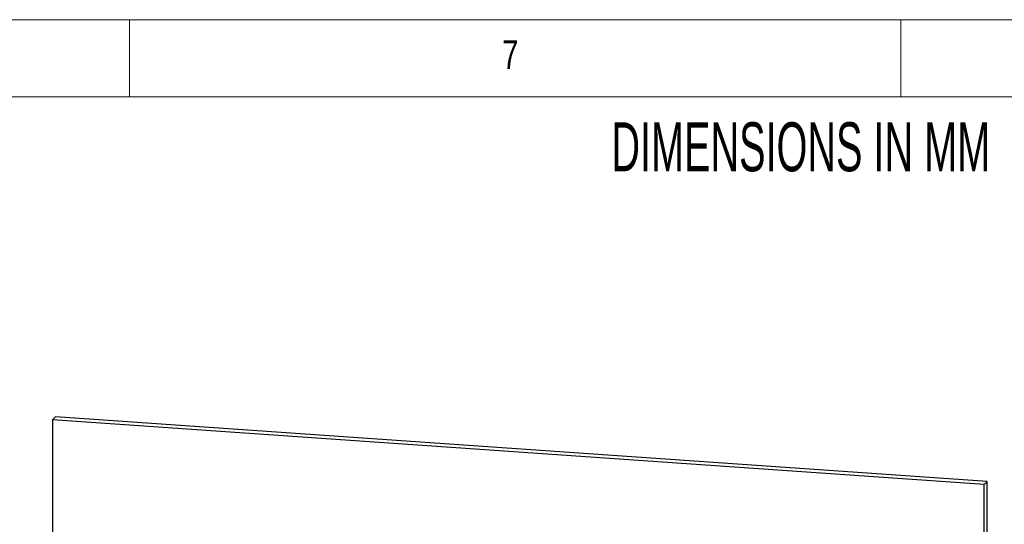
# Paper-space layout 'Sheet7' of a CAD drawing. Header units: millimetres. Extents: x 5 to 415, y 5 to 292.
# Tile 7 of 8: x 303 to 367, y 259 to 292. Entities that reach past the tile are written whole.
import ezdxf

# ---------------------------------------------------------------- set-up
doc = ezdxf.new("R2010")
doc.units = ezdxf.units.MM
doc.styles.add('SLDTEXTSTYLE0', font='TXT', dxfattribs={"width": 0.605})
doc.styles.add('SLDTEXTSTYLE1', font='TXT', dxfattribs={"width": 0.75})

psp = doc.layouts.new('Sheet7')

# ---------------------------------------------------------------- linework, layer by layer
at = {"color": 7, "linetype": 'Continuous', "lineweight": 18}
for p, q in [((415, 292), (5, 292)), ((310, 292), (310, 287)), ((360, 287), (360, 292)), ((410, 287), (10, 287))]:
    psp.add_line(p, q, dxfattribs=at)
at = {"color": 7, "linetype": 'Continuous', "lineweight": 25}
for p, q in [((305.012, 266.084), (305.206, 266.271)), ((365.382, 261.897), (305.012, 266.084)), ((305.012, 266.084), (305.012, 205.714)), ((365.576, 262.085), (305.206, 266.271)), ((365.382, 261.897), (365.576, 262.085)), ((365.382, 201.527), (365.382, 261.897)), ((365.576, 201.714), (365.576, 262.085))]:
    psp.add_line(p, q, dxfattribs=at)

# ---------------------------------------------------------------- texts
at = {"color": 7, "linetype": 'Continuous', "lineweight": 0, "attachment_point": 1}
for s, insert, char_height, style in [('7', (334.167, 290.668), 1.852, 'SLDTEXTSTYLE1'), ('DIMENSIONS IN MM', (341.234, 285.356), 3.175, 'SLDTEXTSTYLE0')]:
    psp.add_mtext(s, dxfattribs=dict(at, insert=insert, char_height=char_height, style=style))

doc.saveas('drawing.dxf')
